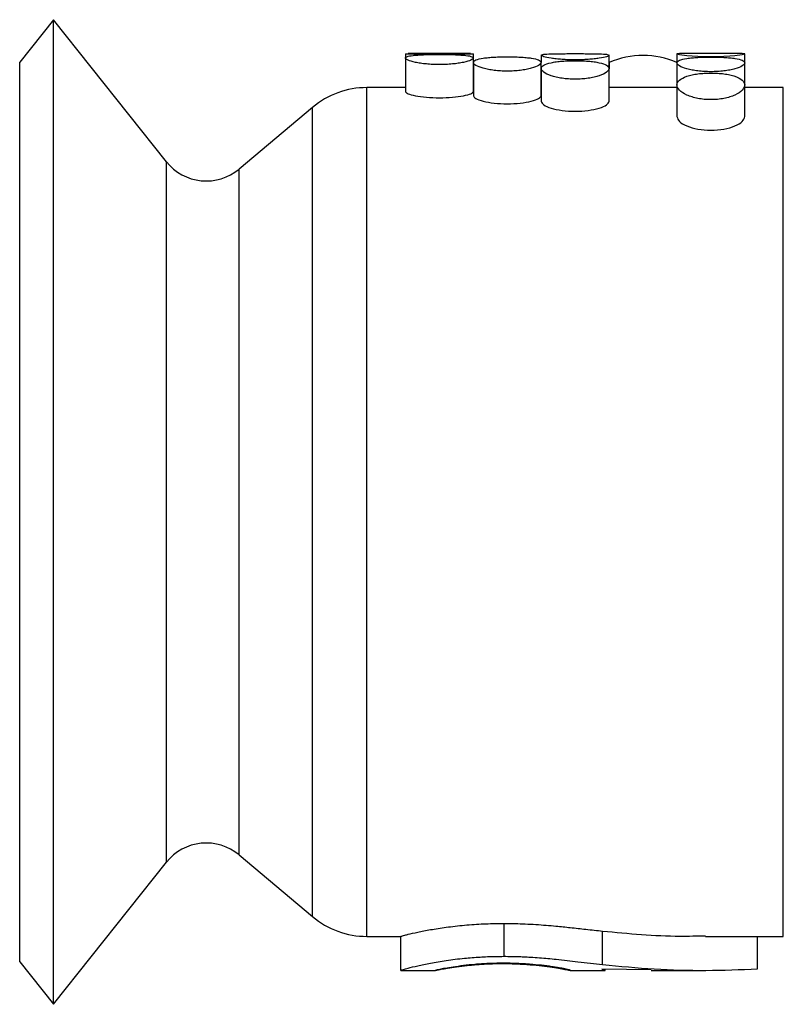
# Model space of a CAD drawing. Header units: millimetres. Extents: x 100.54 to 105.04, y 143.94 to 149.74.
import ezdxf

# ---------------------------------------------------------------- set-up
doc = ezdxf.new("R2010")
doc.units = ezdxf.units.MM

msp = doc.modelspace()

# ---------------------------------------------------------------- linework, layer by layer
at = {"color": 7, "linetype": 'Continuous', "lineweight": 25}
for p, q in [((100.7414, 149.7436), (100.5414, 149.4936)), ((101.4066, 148.9069), (100.7414, 149.7436)), ((100.7414, 143.9436), (100.7414, 149.7436)), ((102.8148, 149.5423), (102.8148, 149.3436)), ((103.1983, 149.5436), (102.8312, 149.5436)), ((103.2148, 149.5176), (103.2148, 149.5423)), ((103.6148, 149.5338), (103.6148, 149.4913)), ((104.0148, 149.456), (104.0148, 149.5338)), ((104.4146, 149.5423), (104.4146, 149.3424)), ((104.7983, 149.5436), (104.4312, 149.5436)), ((104.8148, 149.4889), (104.8148, 149.5423)), ((100.5414, 144.1936), (100.5414, 149.4936)), ((102.8148, 149.5176), (102.8148, 149.3195)), ((103.2148, 149.3195), (103.2148, 149.5176)), ((103.2148, 149.4913), (103.2148, 149.2951)), ((103.6148, 149.2951), (103.6148, 149.4913)), ((104.0148, 149.4913), (104.0148, 149.456)), ((104.4148, 149.4889), (104.4148, 149.3591)), ((104.8148, 149.3591), (104.8148, 149.4889)), ((103.6148, 149.456), (103.6148, 149.2625)), ((104.0148, 149.2625), (104.0148, 149.456)), ((104.4148, 149.359), (104.4148, 149.1727)), ((104.8148, 149.1727), (104.8148, 149.359)), ((102.8148, 149.3436), (102.5881, 149.3436)), ((102.5881, 144.3436), (102.5881, 149.3436)), ((104.4146, 149.3436), (104.0148, 149.3436)), ((105.0414, 149.3436), (104.8148, 149.3436)), ((105.0414, 144.3436), (105.0414, 149.3436)), ((102.2667, 149.2266), (101.8343, 148.8638)), ((102.2667, 144.4606), (102.2667, 149.2266)), ((101.4066, 144.7803), (101.4066, 148.9069)), ((101.8343, 144.8234), (101.8343, 148.8638)), ((100.7414, 143.9436), (101.4066, 144.7803)), ((101.8343, 144.8234), (102.2667, 144.4606)), ((103.3958, 144.2263), (103.3958, 144.4202)), ((103.9767, 144.1775), (103.9767, 144.375)), ((102.5881, 144.3436), (102.7878, 144.3436)), ((102.7868, 144.1436), (102.7868, 144.3436)), ((104.5836, 144.3436), (105.0414, 144.3436)), ((104.8894, 144.1522), (104.8894, 144.3436)), ((100.5414, 144.1936), (100.7414, 143.9436)), ((102.7878, 144.1438), (102.7868, 144.1436)), ((102.7878, 144.1436), (102.9922, 144.1436)), ((103.7856, 144.1438), (103.7868, 144.1437)), ((103.7856, 144.1436), (103.9911, 144.1436)), ((104.2636, 144.1466), (103.9727, 144.1514)), ((103.9919, 144.1436), (103.9919, 144.1511)), ((104.2636, 144.1436), (104.5836, 144.1436))]:
    msp.add_line(p, q, dxfattribs=at)
at = {"color": 7, "linetype": 'Continuous', "lineweight": 25, "flags": 128}
msp.add_lwpolyline([(104.4312, 149.5436), (104.43, 149.5436), (104.4146, 149.5423), (104.43, 149.5384), (104.4733, 149.5332), (104.5037, 149.5307), (104.5381, 149.5286), (104.5757, 149.5273), (104.6147, 149.5269), (104.6538, 149.5273), (104.6912, 149.5286), (104.7259, 149.5307), (104.7561, 149.5332), (104.7995, 149.5384), (104.8148, 149.5423), (104.8148, 149.5423)], dxfattribs=at)
at = {"color": 7, "linetype": 'Continuous', "lineweight": 25}
for centre, radius, start, end in [((103.0148, 159.8696), 10.3293, 268.89045, 271.10931), ((104.2148, 149.0264), 0.5061, 66.72265, 113.2746), ((102.5881, 148.8436), 0.5, 90, 130), ((101.6414, 149.0936), 0.3, 218.48461, 310), ((101.6414, 144.5936), 0.3, 50, 141.51539), ((102.5881, 144.8436), 0.5, 230, 270)]:
    msp.add_arc(centre, radius, start, end, dxfattribs=at)
for points, knots in [([(103.2148, 149.5176), (103.2118, 149.5212), (103.206, 149.5284), (103.1675, 149.5338), (103.1269, 149.5366), (103.092, 149.538), (103.0542, 149.5387), (103.0148, 149.539), (102.9754, 149.5387), (102.9376, 149.538), (102.9027, 149.5366), (102.8619, 149.5339), (102.8249, 149.5283), (102.8097, 149.518), (102.8249, 149.505), (102.8619, 149.4939), (102.9026, 149.4866), (102.9375, 149.4824), (102.9753, 149.4797), (103.0147, 149.4788), (103.0541, 149.4797), (103.0919, 149.4824), (103.1269, 149.4866), (103.1675, 149.4939), (103.206, 149.5052), (103.2118, 149.5134), (103.2148, 149.5176)], [0, 0, 0, 0, 0.0645309, 0.1277982, 0.1588779, 0.1895533, 0.2197805, 0.249997, 0.2800401, 0.3104469, 0.3410824, 0.372202, 0.4354692, 0.5000002, 0.5645311, 0.6277983, 0.6588781, 0.6895534, 0.7197807, 0.7499971, 0.7800402, 0.810447, 0.8410824, 0.8722021, 0.9354694, 1, 1, 1, 1]), ([(103.6148, 149.4913), (103.6118, 149.4965), (103.606, 149.5069), (103.5675, 149.5159), (103.5269, 149.5207), (103.492, 149.5233), (103.4542, 149.5248), (103.4148, 149.5252), (103.3754, 149.5248), (103.3376, 149.5233), (103.3027, 149.5207), (103.2619, 149.5159), (103.2249, 149.5068), (103.2097, 149.4917), (103.2249, 149.4739), (103.2619, 149.4594), (103.3026, 149.45), (103.3375, 149.4447), (103.3753, 149.4413), (103.4147, 149.4402), (103.4541, 149.4413), (103.4919, 149.4447), (103.5269, 149.45), (103.5675, 149.4593), (103.606, 149.4741), (103.6118, 149.4855), (103.6148, 149.4913)], [0, 0, 0, 0, 0.064531, 0.127798, 0.158878, 0.189553, 0.219781, 0.249997, 0.28004, 0.310447, 0.341082, 0.372202, 0.435469, 0.5, 0.564531, 0.627798, 0.658878, 0.689553, 0.719781, 0.749997, 0.78004, 0.810447, 0.841082, 0.872202, 0.935469, 1, 1, 1, 1]), ([(104.0148, 149.5338), (104.0118, 149.5359), (104.006, 149.5402), (103.9675, 149.5423), (103.9269, 149.5432), (103.892, 149.5434), (103.8542, 149.5435), (103.8148, 149.5436), (103.7754, 149.5435), (103.7376, 149.5434), (103.7027, 149.5432), (103.6619, 149.5424), (103.6249, 149.54), (103.6097, 149.5343), (103.6249, 149.5258), (103.6619, 149.5178), (103.7026, 149.5125), (103.7375, 149.5093), (103.7753, 149.5073), (103.8147, 149.5066), (103.8541, 149.5073), (103.8919, 149.5093), (103.9269, 149.5125), (103.9675, 149.5178), (104.006, 149.5259), (104.0118, 149.5311), (104.0148, 149.5338)], [0, 0, 0, 0, 0.064531, 0.127798, 0.158878, 0.189553, 0.219781, 0.249997, 0.28004, 0.310447, 0.341082, 0.372202, 0.435469, 0.5, 0.564531, 0.627798, 0.658878, 0.689553, 0.719781, 0.749997, 0.78004, 0.810447, 0.841082, 0.872202, 0.935469, 1, 1, 1, 1]), ([(104.8148, 149.5423), (104.8144, 149.5431), (104.814, 149.5439), (104.7987, 149.5436), (104.7983, 149.5436)], [0, 0, 0, 0, 0.9726253, 1, 1, 1, 1]), ([(104.0148, 149.456), (104.0118, 149.4629), (104.006, 149.4764), (103.9675, 149.4888), (103.9269, 149.4958), (103.892, 149.4995), (103.8542, 149.5017), (103.8148, 149.5024), (103.7754, 149.5017), (103.7376, 149.4995), (103.7027, 149.4958), (103.6619, 149.4888), (103.6249, 149.4763), (103.6097, 149.4564), (103.6249, 149.4339), (103.6619, 149.416), (103.7026, 149.4046), (103.7375, 149.3981), (103.7753, 149.394), (103.8147, 149.3927), (103.8541, 149.394), (103.8919, 149.3981), (103.9269, 149.4046), (103.9675, 149.4159), (104.006, 149.434), (104.0118, 149.4486), (104.0148, 149.456)], [0, 0, 0, 0, 0.0645309, 0.1277982, 0.1588779, 0.1895533, 0.2197805, 0.249997, 0.2800401, 0.3104469, 0.3410824, 0.372202, 0.4354692, 0.5000002, 0.5645311, 0.6277983, 0.6588781, 0.6895534, 0.7197807, 0.7499971, 0.7800402, 0.810447, 0.8410824, 0.8722021, 0.9354694, 1, 1, 1, 1]), ([(104.8148, 149.4889), (104.8118, 149.4943), (104.806, 149.5049), (104.7675, 149.5141), (104.7269, 149.5192), (104.692, 149.5218), (104.6542, 149.5233), (104.6148, 149.5238), (104.5754, 149.5233), (104.5376, 149.5218), (104.5027, 149.5192), (104.4619, 149.5141), (104.4249, 149.5048), (104.4097, 149.4894), (104.4249, 149.4712), (104.4619, 149.4564), (104.5026, 149.4469), (104.5375, 149.4415), (104.5753, 149.438), (104.6147, 149.4369), (104.6541, 149.438), (104.6919, 149.4414), (104.7269, 149.4469), (104.7675, 149.4564), (104.806, 149.4713), (104.8118, 149.483), (104.8148, 149.4889)], [0, 0, 0, 0, 0.0645309, 0.1277982, 0.1588779, 0.1895533, 0.2197805, 0.249997, 0.2800401, 0.3104469, 0.3410824, 0.372202, 0.4354692, 0.5000002, 0.5645311, 0.6277983, 0.6588781, 0.6895534, 0.7197807, 0.7499971, 0.7800402, 0.810447, 0.8410824, 0.8722021, 0.9354694, 1, 1, 1, 1]), ([(104.8148, 149.359), (104.8118, 149.369), (104.806, 149.3888), (104.7675, 149.408), (104.7269, 149.419), (104.692, 149.425), (104.6542, 149.4286), (104.6148, 149.4298), (104.5754, 149.4286), (104.5376, 149.425), (104.5027, 149.419), (104.4619, 149.408), (104.4249, 149.3887), (104.4097, 149.3595), (104.4249, 149.3277), (104.4619, 149.3032), (104.5026, 149.2879), (104.5375, 149.2792), (104.5753, 149.2738), (104.6147, 149.272), (104.6541, 149.2738), (104.6919, 149.2792), (104.7269, 149.2878), (104.7675, 149.3031), (104.806, 149.3278), (104.8118, 149.3486), (104.8148, 149.359)], [0, 0, 0, 0, 0.064531, 0.127798, 0.158878, 0.189553, 0.219781, 0.249997, 0.28004, 0.310447, 0.341082, 0.372202, 0.435469, 0.5, 0.564531, 0.627798, 0.658878, 0.689553, 0.719781, 0.749997, 0.78004, 0.810447, 0.841082, 0.872202, 0.935469, 1, 1, 1, 1]), ([(102.8148, 149.3195), (102.8178, 149.3156), (102.8238, 149.3079), (102.87, 149.2954), (102.9362, 149.2862), (103.0148, 149.2828), (103.0933, 149.2862), (103.1595, 149.2954), (103.2057, 149.3079), (103.2118, 149.3156), (103.2148, 149.3195)], [0, 0, 0, 0, 0.124957, 0.249975, 0.37506, 0.499958, 0.624822, 0.749979, 0.874974, 1, 1, 1, 1]), ([(103.2148, 149.2951), (103.2178, 149.2898), (103.2238, 149.279), (103.27, 149.2628), (103.3362, 149.2511), (103.4148, 149.2467), (103.4933, 149.2511), (103.5595, 149.2628), (103.6057, 149.279), (103.6118, 149.2898), (103.6148, 149.2951)], [0, 0, 0, 0, 0.1249572, 0.2499754, 0.3750601, 0.4999575, 0.6248215, 0.7499794, 0.8749735, 1, 1, 1, 1]), ([(103.6148, 149.2625), (103.6178, 149.2556), (103.6238, 149.2419), (103.67, 149.2219), (103.7362, 149.2078), (103.8148, 149.2025), (103.8933, 149.2078), (103.9595, 149.2219), (104.0057, 149.2419), (104.0118, 149.2556), (104.0148, 149.2625)], [0, 0, 0, 0, 0.124957, 0.249975, 0.37506, 0.499958, 0.624822, 0.749979, 0.874974, 1, 1, 1, 1]), ([(104.4148, 149.1727), (104.4178, 149.163), (104.4238, 149.1435), (104.47, 149.1162), (104.5362, 149.0973), (104.6148, 149.0904), (104.6933, 149.0973), (104.7595, 149.1162), (104.8057, 149.1435), (104.8118, 149.163), (104.8148, 149.1727)], [0, 0, 0, 0, 0.124957, 0.249975, 0.37506, 0.499958, 0.624822, 0.749979, 0.874974, 1, 1, 1, 1]), ([(102.7868, 144.3436), (102.7874, 144.3439), (102.7886, 144.3444), (102.7964, 144.347), (102.8107, 144.3507), (102.8373, 144.3574), (102.8837, 144.3683), (102.9595, 144.3834), (103.0537, 144.398), (103.143, 144.4082), (103.2187, 144.4144), (103.2742, 144.4177), (103.3333, 144.4196), (103.3734, 144.42), (103.3958, 144.4202)], [0, 0, 0, 0, 0.062551, 0.125075, 0.187585, 0.250145, 0.376523, 0.500014, 0.623126, 0.750773, 0.813037, 0.874376, 0.929637, 1, 1, 1, 1]), ([(103.3958, 144.4202), (103.4181, 144.42), (103.4599, 144.4196), (103.5227, 144.4174), (103.5832, 144.4139), (103.6437, 144.4096), (103.7117, 144.4035), (103.7899, 144.3954), (103.8817, 144.3853), (103.9439, 144.3786), (103.9767, 144.375)], [0, 0, 0, 0, 0.106141, 0.198563, 0.300739, 0.401407, 0.499129, 0.647681, 0.814453, 1, 1, 1, 1]), ([(103.9767, 144.375), (104.1288, 144.3607), (104.3311, 144.3417), (104.5334, 144.3464), (104.5836, 144.3475)], [0, 0, 0, 0, 0.7519682, 1, 1, 1, 1]), ([(102.7868, 144.1436), (102.7873, 144.1438), (102.7884, 144.1443), (102.793, 144.1461), (102.8019, 144.1488), (102.8145, 144.1524), (102.8391, 144.159), (102.8832, 144.1702), (102.959, 144.1866), (103.0535, 144.2023), (103.1394, 144.213), (103.2077, 144.2191), (103.253, 144.2223), (103.2973, 144.2246), (103.3448, 144.2258), (103.3773, 144.2261), (103.3958, 144.2263)], [0, 0, 0, 0, 0.055411, 0.104049, 0.155687, 0.2073, 0.258882, 0.388034, 0.512525, 0.635768, 0.759484, 0.807594, 0.856423, 0.901839, 0.944174, 1, 1, 1, 1]), ([(103.3958, 144.2263), (103.4109, 144.2262), (103.4373, 144.2259), (103.4764, 144.2251), (103.5135, 144.2236), (103.557, 144.2212), (103.6042, 144.218), (103.6543, 144.2139), (103.7314, 144.2064), (103.8406, 144.1935), (103.9288, 144.1832), (103.9767, 144.1775)], [0, 0, 0, 0, 0.07123, 0.123518, 0.184397, 0.247313, 0.332388, 0.415293, 0.496349, 0.726766, 1, 1, 1, 1]), ([(103.3886, 144.1855), (103.3731, 144.1854), (103.3447, 144.1851), (103.3025, 144.1839), (103.2629, 144.1817), (103.212, 144.1778), (103.1535, 144.1714), (103.095, 144.1629), (103.0474, 144.1551), (103.0179, 144.1495), (103.0019, 144.1461), (102.9939, 144.1441), (102.9926, 144.1438), (102.9919, 144.1436)], [0, 0, 0, 0, 0.068055, 0.124759, 0.187348, 0.250186, 0.370657, 0.499907, 0.626783, 0.749454, 0.833204, 0.909288, 1, 1, 1, 1]), ([(102.9919, 144.1436), (102.9927, 144.1437), (102.994, 144.1439), (103.0027, 144.1458), (103.0195, 144.1491), (103.0504, 144.1547), (103.0996, 144.1623), (103.1497, 144.1693), (103.1947, 144.1743), (103.2303, 144.1775), (103.2677, 144.1801), (103.3203, 144.1829), (103.3612, 144.1833), (103.3886, 144.1836)], [0, 0, 0, 0, 0.093866, 0.172369, 0.258327, 0.383025, 0.512136, 0.640706, 0.700877, 0.759217, 0.82099, 0.880161, 1, 1, 1, 1]), ([(103.7868, 144.1437), (103.7861, 144.144), (103.7849, 144.1446), (103.7769, 144.147), (103.76, 144.151), (103.7351, 144.156), (103.7045, 144.1613), (103.6693, 144.1666), (103.6185, 144.1733), (103.5552, 144.1795), (103.4973, 144.1831), (103.4441, 144.185), (103.4081, 144.1853), (103.3886, 144.1855)], [0, 0, 0, 0, 0.094288, 0.172313, 0.258677, 0.387419, 0.450122, 0.512555, 0.638986, 0.758996, 0.839801, 0.913328, 1, 1, 1, 1]), ([(103.3886, 144.1836), (103.3989, 144.1835), (103.4171, 144.1834), (103.4448, 144.1829), (103.4756, 144.1818), (103.5119, 144.18), (103.5626, 144.1762), (103.6218, 144.1699), (103.6808, 144.1615), (103.7292, 144.1537), (103.7593, 144.1483), (103.7767, 144.1451), (103.7812, 144.1443), (103.7834, 144.1439)], [0, 0, 0, 0, 0.0489442, 0.0861332, 0.132404, 0.1979284, 0.2657933, 0.3967153, 0.5385035, 0.678835, 0.8186874, 0.9141568, 1, 1, 1, 1]), ([(103.9727, 144.1514), (103.9783, 144.1489), (103.9885, 144.1444), (103.9903, 144.144), (103.9911, 144.1439)], [0, 0, 0, 0, 0.543956, 1, 1, 1, 1])]:
    msp.add_open_spline(points, degree=3, knots=knots, dxfattribs=at)
msp.add_open_spline([(103.9767, 144.1775), (104.0781, 144.1679), (104.2809, 144.1486), (104.5852, 144.1402), (104.788, 144.1482), (104.8894, 144.1522)], degree=3, dxfattribs=at)

doc.saveas('drawing.dxf')
